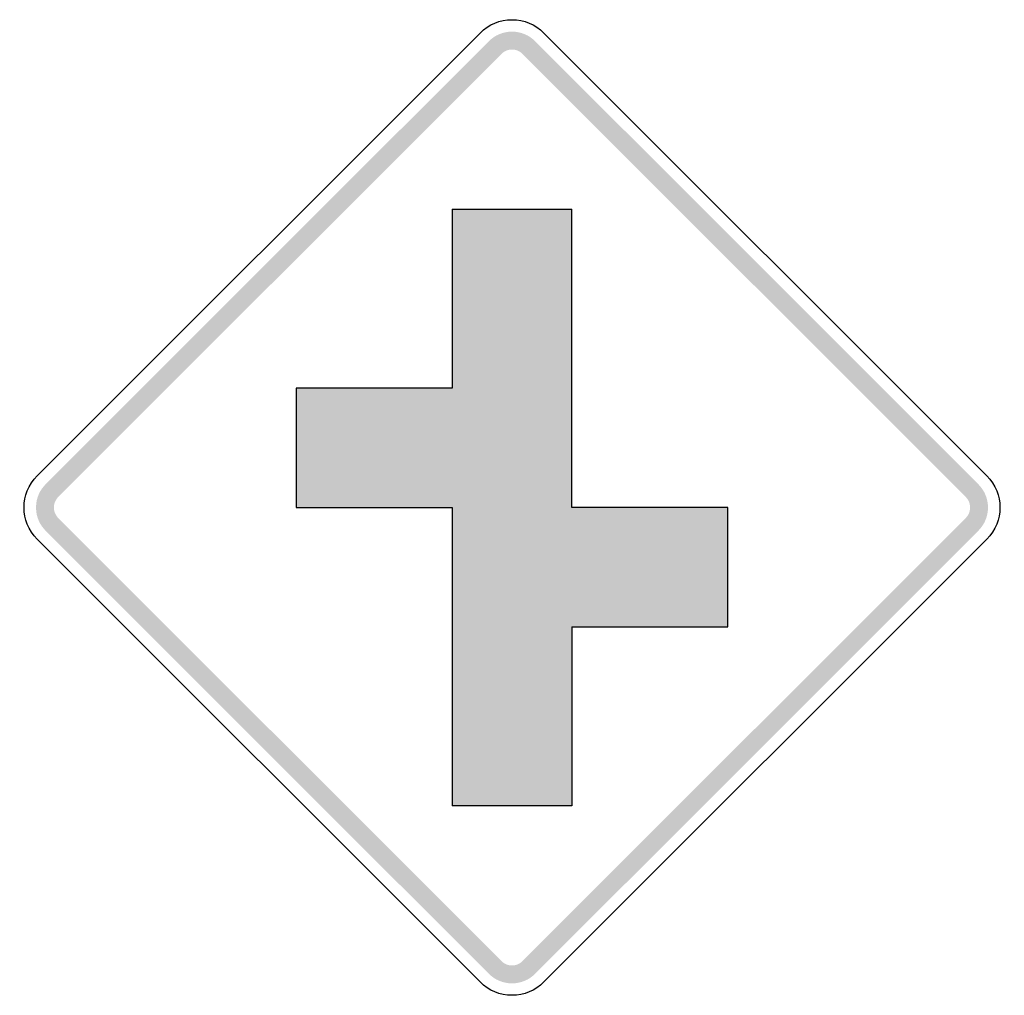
# Model space of a CAD drawing. Header units: inches. Extents: x -0.5 to 0.5, y -0.5 to 0.5.
import ezdxf

# ---------------------------------------------------------------- set-up
doc = ezdxf.new("R2010")
doc.units = ezdxf.units.IN
doc.header["$MEASUREMENT"] = 0

msp = doc.modelspace()

# ---------------------------------------------------------------- hatches: boundary and pattern name
for points in [[(0.0238, 0.4779), (0.0213, 0.4801), (0.0187, 0.4821), (0.0159, 0.4838), (0.0129, 0.4852), (0.0098, 0.4863), (0.0066, 0.4871), (0.0033, 0.4876), (0, 0.4878), (-0.0033, 0.4876), (-0.0066, 0.4871), (-0.0098, 0.4863), (-0.0129, 0.4852), (-0.0159, 0.4838), (-0.0187, 0.4821), (-0.0213, 0.4801), (-0.0238, 0.4779), (-0.0108, 0.4649), (-0.0097, 0.4659), (-0.0085, 0.4668), (-0.0072, 0.4676), (-0.0059, 0.4683), (-0.0044, 0.4688), (-0.003, 0.4691), (-0.0015, 0.4693), (0, 0.4694), (0.0015, 0.4693), (0.003, 0.4691), (0.0044, 0.4688), (0.0059, 0.4683), (0.0072, 0.4676), (0.0085, 0.4668), (0.0097, 0.4659), (0.0108, 0.4649), (0.0238, 0.4779)], [(-0.4649, 0.0108), (-0.0108, 0.4649), (-0.0238, 0.4779), (-0.4779, 0.0238), (-0.4649, 0.0108)], [(0.0108, 0.4649), (0.4649, 0.0108), (0.4779, 0.0238), (0.0238, 0.4779), (0.0108, 0.4649)], [(-0.0612, 0.1223), (-0.0612, 0.3058), (0.0612, 0.3058), (0.0612, 0), (0.2213, 0), (0.2213, -0.1223), (0.0612, -0.1223), (0.0612, -0.3058), (-0.0612, -0.3058), (-0.0612, 0), (-0.2213, 0), (-0.2213, 0.1223), (-0.0612, 0.1223)], [(-0.4779, 0.0238), (-0.48, 0.0215), (-0.4819, 0.019), (-0.4835, 0.0164), (-0.4849, 0.0136), (-0.486, 0.0107), (-0.4869, 0.0077), (-0.4874, 0.0046), (-0.4877, 0.0016), (-0.4877, -0.0016), (-0.4874, -0.0046), (-0.4869, -0.0077), (-0.486, -0.0107), (-0.4849, -0.0136), (-0.4835, -0.0164), (-0.4819, -0.019), (-0.48, -0.0215), (-0.4779, -0.0238), (-0.4649, -0.0108), (-0.4659, -0.0098), (-0.4667, -0.0086), (-0.4675, -0.0074), (-0.4681, -0.0062), (-0.4686, -0.0049), (-0.469, -0.0035), (-0.4693, -0.0021), (-0.4694, -0.0007), (-0.4694, 0.0007), (-0.4693, 0.0021), (-0.469, 0.0035), (-0.4686, 0.0049), (-0.4681, 0.0062), (-0.4675, 0.0074), (-0.4667, 0.0086), (-0.4659, 0.0098), (-0.4649, 0.0108), (-0.4779, 0.0238)], [(0.4779, -0.0238), (0.4801, -0.0213), (0.4821, -0.0187), (0.4838, -0.0159), (0.4852, -0.0129), (0.4863, -0.0098), (0.4871, -0.0066), (0.4876, -0.0033), (0.4878, 0), (0.4876, 0.0033), (0.4871, 0.0066), (0.4863, 0.0098), (0.4852, 0.0129), (0.4838, 0.0159), (0.4821, 0.0187), (0.4801, 0.0213), (0.4779, 0.0238), (0.4649, 0.0108), (0.4659, 0.0097), (0.4668, 0.0085), (0.4676, 0.0072), (0.4683, 0.0059), (0.4688, 0.0044), (0.4691, 0.003), (0.4693, 0.0015), (0.4694, 0), (0.4693, -0.0015), (0.4691, -0.003), (0.4688, -0.0044), (0.4683, -0.0059), (0.4676, -0.0072), (0.4668, -0.0085), (0.4659, -0.0097), (0.4649, -0.0108), (0.4779, -0.0238)], [(-0.0108, -0.4649), (-0.4649, -0.0108), (-0.4779, -0.0238), (-0.0238, -0.4779), (-0.0108, -0.4649)], [(0.4649, -0.0108), (0.0108, -0.4649), (0.0238, -0.4779), (0.4779, -0.0238), (0.4649, -0.0108)], [(-0.0238, -0.4779), (-0.0213, -0.4801), (-0.0187, -0.4821), (-0.0159, -0.4838), (-0.0129, -0.4852), (-0.0098, -0.4863), (-0.0066, -0.4871), (-0.0033, -0.4876), (0, -0.4878), (0.0033, -0.4876), (0.0066, -0.4871), (0.0098, -0.4863), (0.0129, -0.4852), (0.0159, -0.4838), (0.0187, -0.4821), (0.0213, -0.4801), (0.0238, -0.4779), (0.0108, -0.4649), (0.0097, -0.4659), (0.0085, -0.4668), (0.0072, -0.4676), (0.0059, -0.4683), (0.0044, -0.4688), (0.003, -0.4691), (0.0015, -0.4693), (0, -0.4694), (-0.0015, -0.4693), (-0.003, -0.4691), (-0.0044, -0.4688), (-0.0059, -0.4683), (-0.0072, -0.4676), (-0.0085, -0.4668), (-0.0097, -0.4659), (-0.0108, -0.4649), (-0.0238, -0.4779)]]:
    msp.add_hatch(color=7).paths.add_polyline_path(points)

# ---------------------------------------------------------------- linework, layer by layer
at = {"color": 7}
for p, q in [((-0.0612, 0.3058), (-0.0612, 0.1223)), ((-0.0612, 0.3058), (0.0612, 0.3058)), ((0.0612, 0), (0.0612, 0.3058)), ((-0.0612, 0), (-0.0612, -0.3058)), ((0.0612, -0.1223), (0.0612, -0.3058)), ((0.0612, -0.3058), (-0.0612, -0.3058))]:
    msp.add_line(p, q, dxfattribs=at)
for points in [[(-0.4866, 0.0324), (-0.0324, 0.4866)], [(0.0324, 0.4866), (0.4866, 0.0324)], [(-0.0612, 0.1223), (-0.2213, 0.1223), (-0.2213, 0.1223), (-0.2213, 0), (-0.0612, 0)], [(0.0612, -0.1223), (0.2213, -0.1223), (0.2213, -0.1223), (0.2213, 0), (0.0612, 0)], [(-0.0324, -0.4866), (-0.4866, -0.0324)], [(0.4866, -0.0324), (0.0324, -0.4866)]]:
    msp.add_lwpolyline(points, dxfattribs=at)
for points in [[(-0.0324, 0.4866), (-0.0238, 0.4952), (-0.0122, 0.5), (0, 0.5), (0.0122, 0.5), (0.0238, 0.4952), (0.0324, 0.4866)], [(0.0324, -0.4866), (0.0238, -0.4952), (0.0122, -0.5), (0, -0.5), (-0.0122, -0.5), (-0.0238, -0.4952), (-0.0324, -0.4866)]]:
    msp.add_open_spline(points, degree=3, knots=[0, 0, 0, 0, 1, 1, 1, 2, 2, 2, 2], dxfattribs=at)
for points in [[(-0.4866, -0.0324), (-0.5045, -0.0145), (-0.5045, 0.0145), (-0.4866, 0.0324)], [(0.4866, 0.0324), (0.5045, 0.0145), (0.5045, -0.0145), (0.4866, -0.0324)]]:
    msp.add_open_spline(points, degree=3, dxfattribs=at)

doc.saveas('drawing.dxf')
